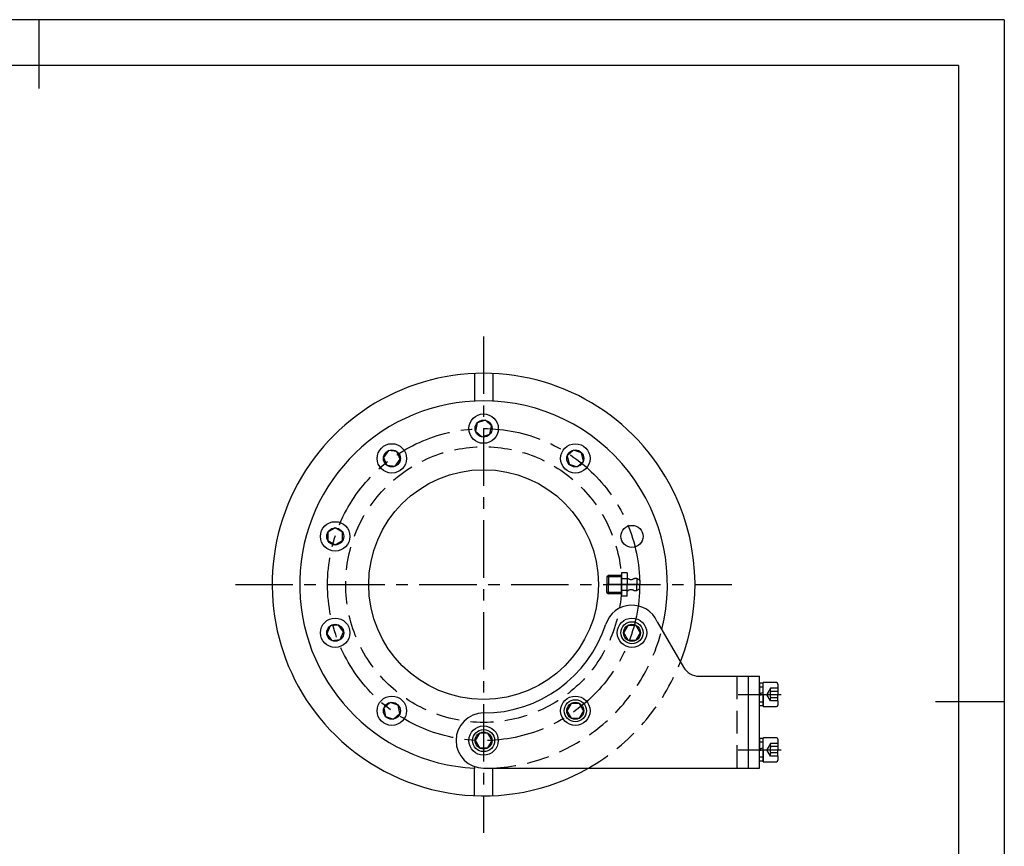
# Model space of a CAD drawing. Header units: millimetres. Extents: x -25 to 1025, y -25 to 718.
# Tile 8 of 8: x 490 to 1025, y 268 to 718. Entities that reach past the tile are written whole.
import ezdxf

# ---------------------------------------------------------------- set-up
doc = ezdxf.new("R2010")
doc.units = ezdxf.units.MM
doc.header["$LTSCALE"] = 25
doc.linetypes.add('CENTER', pattern=[2, 1.25, -0.25, 0.25, -0.25])
doc.linetypes.add('DASHED', pattern=[0.75, 0.5, -0.25])
for name, color, linetype in [('1实线', 7, 'Continuous'), ('1轮廓实线层', 7, 'Continuous'), ('2细线层', 4, 'Continuous'), ('3中心线层', 1, 'CENTER'), ('4虚线层', 6, 'DASHED'), ('图框层', 7, 'Continuous')]:
    doc.layers.add(name, color=color, linetype=linetype)

# ---------------------------------------------------------------- blocks, each defined once
blk = doc.blocks.new('FR4')
at = {"layer": '1轮廓实线层'}
for p, q in [((2597.08, 707.03), (2594.77, 703.03)), ((2601.69, 707.03), (2597.08, 707.03)), ((2604, 703.03), (2601.69, 707.03)), ((2594.77, 703.03), (2597.08, 699.03)), ((2601.69, 699.03), (2604, 703.03)), ((2597.08, 699.03), (2601.69, 699.03))]:
    blk.add_line(p, q, dxfattribs=at)
for radius in [8, 4.62]:
    blk.add_circle((2599.39, 703.03), radius, dxfattribs=at)

msp = doc.modelspace()

# ---------------------------------------------------------------- linework, layer by layer
for p, q in [((836.244, 389.923), (850.494, 365.241)), ((885.797, 360.241), (891.797, 360.241)), ((893.897, 344.091), (892.847, 344.091)), ((893.897, 314.091), (892.847, 314.091))]:
    msp.add_line(p, q)
for centre, radius, start, end in [((822.513, 383.885), 15, 23.73697, 162), ((741.797, 410.112), 69.87, 270, 342), ((859.155, 370.241), 10, 210, 270)]:
    msp.add_arc(centre, radius, start, end)
at = {"layer": '1实线'}
for p, q in [((859.155, 360.241), (885.797, 360.241)), ((891.797, 310.241), (891.797, 360.241)), ((741.797, 310.241), (891.797, 310.241))]:
    msp.add_line(p, q, dxfattribs=at)
at = {"layer": '1实线', "extrusion": (0.866025, -0.5, 0)}
for points, elevation in [([(746.02, 0), (741.402, 0)], 516.375), ([(741.402, 0), (746.02, 0)], 524.375), ([(693.855, 0), (689.236, 0)], 510.892), ([(689.236, 0), (693.855, 0)], 518.892), ([(654.875, 0), (650.256, 0)], 475.794), ([(650.256, 0), (654.875, 0)], 483.794)]:
    msp.add_lwpolyline(points, dxfattribs=dict(at, elevation=elevation))
at = {"layer": '1实线', "extrusion": (-2.42029e-14, -1, 0)}
for points, elevation in [([(824.823, 0), (820.204, 0)], -387.885), ([(820.204, 0), (824.823, 0)], -379.885), ([(793.992, 0), (789.373, 0)], -345.45), ([(789.373, 0), (793.992, 0)], -337.45), ([(744.106, 0), (739.487, 0)], -329.241), ([(739.487, 0), (744.106, 0)], -321.241)]:
    msp.add_lwpolyline(points, dxfattribs=dict(at, elevation=elevation))
at = {"layer": '1实线', "extrusion": (-0.866025, -0.5, 0)}
for points, elevation in [([(81.112, 0), (76.493, 0)], -908.26), ([(76.493, 0), (81.112, 0)], -900.26), ([(102.446, 0), (97.827, 0)], -860.342), ([(97.827, 0), (102.446, 0)], -852.342), ([(91.54, 0), (86.922, 0)], -809.036), ([(86.922, 0), (91.54, 0)], -801.036)]:
    msp.add_lwpolyline(points, dxfattribs=dict(at, elevation=elevation))
at = {"layer": '1实线'}
for centre, radius in [((822.513, 383.885), 8), ((822.513, 383.885), 4.619), ((791.682, 341.45), 8), ((791.682, 341.45), 4.619), ((741.797, 325.241), 8), ((741.797, 325.241), 4.619)]:
    msp.add_circle(centre, radius, dxfattribs=at)
msp.add_arc((741.797, 325.241), 15, 90, 270, dxfattribs=at)
at = {"layer": '1轮廓实线层'}
for p, q in [((500, 717.5), (500, 680)), ((736.797, 524.826), (736.797, 509.81)), ((746.797, 524.826), (746.797, 509.81)), ((885.797, 310.241), (885.797, 360.241)), ((893.897, 356.391), (891.797, 356.391)), ((891.797, 356.391), (891.797, 350.766)), ((893.897, 343.741), (893.897, 356.741)), ((901.097, 356.741), (893.897, 356.741)), ((893.897, 350.241), (893.897, 356.391)), ((901.897, 355.941), (901.897, 350.241)), ((891.797, 350.766), (893.897, 351.329)), ((891.797, 344.091), (891.797, 350.766)), ((893.897, 350.241), (891.797, 349.679)), ((893.897, 350.241), (893.897, 344.091)), ((901.897, 346.811), (901.897, 350.241)), ((893.897, 344.091), (891.797, 344.091)), ((893.897, 343.741), (901.097, 343.741)), ((901.897, 346.811), (901.897, 344.541)), ((1025, 346.25), (987.5, 346.25)), ((893.897, 313.741), (893.897, 326.741)), ((901.097, 326.741), (893.897, 326.741)), ((893.897, 326.391), (891.797, 326.391)), ((891.797, 326.391), (891.797, 320.766)), ((891.797, 320.766), (893.897, 321.329)), ((893.897, 320.241), (893.897, 326.391)), ((901.897, 325.941), (901.897, 320.241)), ((891.797, 314.091), (891.797, 320.766)), ((893.897, 320.241), (891.797, 319.679)), ((893.897, 320.241), (893.897, 314.091)), ((901.897, 316.811), (901.897, 320.241)), ((901.897, 316.811), (901.897, 314.541)), ((893.897, 314.091), (891.797, 314.091)), ((893.897, 313.741), (901.097, 313.741)), ((736.797, 295.22), (736.797, 310.237)), ((746.797, 295.22), (746.797, 310.237))]:
    msp.add_line(p, q, dxfattribs=at)
for centre, radius in [((741.797, 410.112), 62.5), ((822.513, 436.338), 6), ((822.513, 383.885), 6), ((791.682, 341.45), 6), ((741.797, 325.241), 6)]:
    msp.add_circle(centre, radius, dxfattribs=at)
for centre, radius, start, end in [((741.797, 410.112), 115, 28.51721, 225.48308), ((741.797, 410.112), 100, 90, 267.13402), ((741.797, 410.112), 100, 345.80708, 90), ((741.797, 410.112), 115, 338.57038, 28.51721), ((901.097, 355.941), 0.8, 360, 90), ((901.097, 344.541), 0.8, 270, 360), ((741.797, 410.112), 115, 225.48308, 299.72261), ((901.097, 325.941), 0.8, 360, 90), ((741.797, 310.112), 5, 168.98316, 180), ((901.097, 314.541), 0.8, 270, 360), ((741.797, 310.112), 5, 0, 1.48831)]:
    msp.add_arc(centre, radius, start, end, dxfattribs=at)
at = {"layer": '2细线层'}
for q in [(-25, 717.5), (1025, -25)]:
    msp.add_line((1025, 717.5), q, dxfattribs=at)
at = {"layer": '3中心线层'}
for p, q in [((741.797, 545.112), (741.797, 275.112)), ((606.797, 410.112), (876.797, 410.112)), ((826.797, 410.112), (808.797, 410.112)), ((880.219, 350.241), (903.588, 350.241)), ((880.219, 320.241), (903.588, 320.241))]:
    msp.add_line(p, q, dxfattribs=at)
msp.add_circle((741.797, 410.112), 84.87, dxfattribs=at)
at = {"layer": '4虚线层'}
for p, q in [((809.75, 415.112), (808.797, 414.362)), ((808.797, 414.362), (808.797, 410.112)), ((816.797, 414.362), (808.797, 414.362)), ((809.75, 415.112), (809.75, 410.112)), ((816.797, 415.112), (809.75, 415.112)), ((816.797, 416.462), (816.797, 410.112)), ((819.797, 416.462), (816.797, 416.462)), ((816.797, 410.112), (816.797, 415.612)), ((819.797, 413.287), (816.797, 413.287)), ((819.797, 416.462), (819.797, 410.112)), ((825.199, 413.344), (825.199, 410.112)), ((826.797, 412.512), (825.199, 413.344)), ((826.797, 412.512), (826.797, 410.112)), ((826.797, 412.512), (826.797, 410.112)), ((826.797, 410.112), (808.797, 410.112)), ((826.797, 410.112), (808.797, 410.112)), ((808.797, 405.862), (808.797, 410.112)), ((809.75, 405.112), (809.75, 410.112)), ((816.797, 410.112), (816.797, 404.612)), ((816.797, 403.761), (816.797, 410.112)), ((819.797, 403.761), (819.797, 410.112)), ((825.199, 406.88), (825.199, 410.112)), ((826.797, 407.712), (825.199, 406.88)), ((826.797, 407.712), (826.797, 410.112)), ((826.797, 407.712), (826.797, 410.112)), ((816.797, 405.862), (808.797, 405.862)), ((808.797, 405.862), (809.75, 405.112)), ((816.797, 405.112), (809.75, 405.112)), ((819.797, 406.936), (816.797, 406.936)), ((819.797, 403.761), (816.797, 403.761)), ((879.797, 310.241), (879.797, 360.241)), ((893.897, 354.291), (891.797, 354.291)), ((897.897, 353.671), (895.917, 350.241)), ((901.897, 353.671), (897.897, 353.671)), ((897.897, 346.811), (895.917, 350.241)), ((901.897, 351.956), (897.897, 351.956)), ((901.897, 348.526), (897.897, 348.526)), ((893.897, 346.191), (891.797, 346.191)), ((901.897, 346.811), (897.897, 346.811)), ((893.897, 324.291), (891.797, 324.291)), ((897.897, 323.671), (895.917, 320.241)), ((901.897, 323.671), (897.897, 323.671)), ((901.897, 321.956), (897.897, 321.956)), ((893.897, 316.191), (891.797, 316.191)), ((897.897, 316.811), (895.917, 320.241)), ((901.897, 318.526), (897.897, 318.526)), ((901.897, 316.811), (897.897, 316.811))]:
    msp.add_line(p, q, dxfattribs=at)
msp.add_circle((741.797, 410.112), 75, dxfattribs=at)
for centre, radius, start, end in [((822.012, 416.212), 3.3, 227.83629, 292.4456), ((824.532, 410.112), 3.3, 78.34162, 112.44561), ((822.012, 404.012), 3.3, 67.55439, 132.16371), ((824.532, 410.112), 3.3, 247.5544, 281.65838), ((741.797, 410.112), 100, 272.92032, 345.80708), ((741.797, 410.112), 115, 299.72261, 338.57038), ((899.382, 352.814), 1.715, 150, 210), ((903.29, 350.241), 5.66, 162.3603, 197.6397), ((899.382, 347.669), 1.715, 150, 210), ((903.29, 320.241), 5.66, 162.3603, 197.6397), ((899.382, 322.814), 1.715, 150, 210), ((899.382, 317.669), 1.715, 150, 210)]:
    msp.add_arc(centre, radius, start, end, dxfattribs=at)
at = {"layer": '图框层'}
for q in [(0, 692.5), (1000, 0)]:
    msp.add_line((1000, 692.5), q, dxfattribs=at)

# ---------------------------------------------------------------- block references
at = {"layer": '1轮廓实线层'}
for p, rotation in [((-1513.118, -976.897), 18), ((-267.205, -2037.408), 54), ((-1897.731, 613.404), 342), ((1364.113, -2163.049), 90), ((2757.727, -1305.831), 126), ((3381.325, 206.819), 162)]:
    msp.add_blockref('FR4', p, dxfattribs=dict(at, rotation=rotation))

doc.saveas('drawing.dxf')
